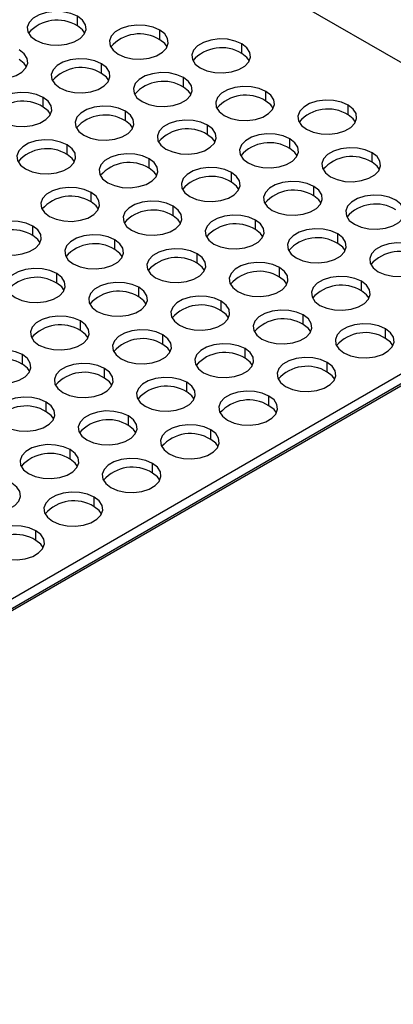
# Model space of a CAD drawing. Header units: millimetres. Extents: x 0 to 489, y 0 to 378.
# Tile 10 of 12: x 434 to 456, y 281 to 340. Entities that reach past the tile are written whole.
import ezdxf

# ---------------------------------------------------------------- set-up
doc = ezdxf.new("R2010")
doc.units = ezdxf.units.MM
doc.header["$LTSCALE"] = 1.75

msp = doc.modelspace()

# ---------------------------------------------------------------- linework, layer by layer
for p, q in [((448.16, 342.161), (460.411, 335.089)), ((437.58, 339.339), (437.58, 339.911)), ((442.468, 338.518), (442.468, 339.089)), ((447.356, 337.696), (447.356, 338.268)), ((439.003, 336.517), (439.003, 337.089)), ((443.891, 335.696), (443.891, 336.268)), ((448.779, 334.874), (448.779, 335.446)), ((435.538, 334.517), (435.538, 335.089)), ((440.426, 333.696), (440.426, 334.267)), ((453.667, 334.053), (453.667, 334.624)), ((445.314, 332.874), (445.314, 333.446)), ((450.202, 332.053), (450.202, 332.624)), ((436.961, 331.696), (436.961, 332.267)), ((455.09, 331.231), (455.09, 331.803)), ((441.849, 330.874), (441.849, 331.446)), ((446.737, 330.053), (446.737, 330.624)), ((451.625, 329.231), (451.625, 329.803)), ((438.384, 328.874), (438.384, 329.445)), ((443.272, 328.052), (443.272, 328.624)), ((448.16, 327.231), (448.16, 327.802)), ((434.919, 326.874), (434.919, 327.445)), ((393.156, 281.905), (470.805, 326.731)), ((439.807, 326.052), (439.807, 326.624)), ((453.048, 326.409), (453.048, 326.981)), ((393.156, 281.333), (470.805, 326.159)), ((470.991, 326.124), (393.156, 281.19)), ((444.695, 325.231), (444.695, 325.802)), ((449.583, 324.409), (449.583, 324.981)), ((436.342, 324.052), (436.342, 324.623)), ((441.23, 323.23), (441.23, 323.802)), ((454.471, 323.588), (454.471, 324.159)), ((446.118, 322.409), (446.118, 322.98)), ((451.006, 321.587), (451.006, 322.159)), ((437.765, 321.23), (437.765, 321.802)), ((455.894, 320.766), (455.894, 321.337)), ((442.653, 320.409), (442.653, 320.98)), ((447.541, 319.587), (447.541, 320.159)), ((434.301, 319.23), (434.301, 319.802)), ((439.188, 318.408), (439.188, 318.98)), ((452.429, 318.766), (452.429, 319.337)), ((444.076, 317.587), (444.076, 318.159)), ((448.964, 316.765), (448.964, 317.337)), ((435.724, 316.408), (435.724, 316.98)), ((440.612, 315.587), (440.612, 316.158)), ((445.499, 314.765), (445.499, 315.337)), ((437.147, 313.587), (437.147, 314.158)), ((442.035, 312.765), (442.035, 313.337)), ((438.57, 310.765), (438.57, 311.336)), ((435.105, 308.765), (435.105, 309.336))]:
    msp.add_line(p, q)
at = {"flags": 128}
for points in [[(437.58, 339.911), (437.181, 340.083), (436.714, 340.184), (436.218, 340.204), (435.731, 340.143), (435.294, 340.005), (434.941, 339.802), (434.703, 339.549), (434.597, 339.268), (434.632, 338.982), (434.806, 338.712), (435.105, 338.482)], [(435.105, 338.482), (435.504, 338.31), (435.97, 338.209), (436.467, 338.189), (436.954, 338.25), (437.391, 338.388), (437.743, 338.591), (437.982, 338.843), (438.088, 339.124), (438.052, 339.411), (437.878, 339.681), (437.58, 339.911)], [(438.021, 338.911), (437.878, 339.109), (437.58, 339.339)], [(442.468, 339.089), (442.069, 339.262), (441.602, 339.362), (441.105, 339.383), (440.619, 339.321), (440.182, 339.184), (439.829, 338.98), (439.591, 338.728), (439.485, 338.447), (439.52, 338.16), (439.694, 337.891), (439.993, 337.661)], [(439.993, 337.661), (440.392, 337.488), (440.858, 337.388), (441.355, 337.367), (441.842, 337.428), (442.279, 337.566), (442.631, 337.769), (442.87, 338.022), (442.976, 338.303), (442.94, 338.59), (442.766, 338.859), (442.468, 339.089)], [(442.909, 338.089), (442.766, 338.287), (442.468, 338.518)], [(447.356, 338.268), (446.957, 338.44), (446.49, 338.541), (445.993, 338.561), (445.507, 338.5), (445.069, 338.362), (444.717, 338.159), (444.478, 337.906), (444.373, 337.625), (444.408, 337.339), (444.582, 337.069), (444.881, 336.839)], [(444.881, 336.839), (445.279, 336.667), (445.746, 336.566), (446.243, 336.546), (446.73, 336.607), (447.167, 336.745), (447.519, 336.948), (447.758, 337.2), (447.864, 337.481), (447.828, 337.768), (447.654, 338.038), (447.356, 338.268)], [(431.64, 336.482), (432.039, 336.31), (432.506, 336.209), (433.002, 336.189), (433.489, 336.25), (433.926, 336.387), (434.279, 336.591), (434.517, 336.843), (434.623, 337.124), (434.588, 337.411), (434.414, 337.68), (434.115, 337.911)], [(447.797, 337.268), (447.654, 337.466), (447.356, 337.696)], [(434.556, 336.91), (434.414, 337.109), (434.115, 337.339)], [(439.003, 337.089), (438.604, 337.261), (438.137, 337.362), (437.641, 337.382), (437.154, 337.321), (436.717, 337.183), (436.364, 336.98), (436.126, 336.728), (436.02, 336.447), (436.055, 336.16), (436.23, 335.891), (436.528, 335.66)], [(436.528, 335.66), (436.927, 335.488), (437.393, 335.388), (437.89, 335.367), (438.377, 335.428), (438.814, 335.566), (439.166, 335.769), (439.405, 336.022), (439.511, 336.303), (439.475, 336.589), (439.301, 336.859), (439.003, 337.089)], [(439.444, 336.089), (439.301, 336.287), (439.003, 336.517)], [(443.891, 336.268), (443.492, 336.44), (443.025, 336.54), (442.528, 336.561), (442.042, 336.5), (441.605, 336.362), (441.252, 336.159), (441.014, 335.906), (440.908, 335.625), (440.943, 335.338), (441.117, 335.069), (441.416, 334.839)], [(441.416, 334.839), (441.815, 334.666), (442.281, 334.566), (442.778, 334.545), (443.265, 334.607), (443.702, 334.744), (444.054, 334.948), (444.293, 335.2), (444.399, 335.481), (444.363, 335.768), (444.189, 336.037), (443.891, 336.268)], [(435.538, 335.089), (435.139, 335.261), (434.673, 335.362), (434.176, 335.382), (433.689, 335.321), (433.252, 335.183), (432.9, 334.98), (432.661, 334.728), (432.555, 334.447), (432.591, 334.16), (432.765, 333.89), (433.063, 333.66)], [(444.332, 335.267), (444.189, 335.466), (443.891, 335.696)], [(448.779, 335.446), (448.38, 335.618), (447.913, 335.719), (447.416, 335.739), (446.93, 335.678), (446.492, 335.54), (446.14, 335.337), (445.902, 335.085), (445.796, 334.804), (445.831, 334.517), (446.005, 334.247), (446.304, 334.017)], [(446.304, 334.017), (446.703, 333.845), (447.169, 333.744), (447.666, 333.724), (448.153, 333.785), (448.59, 333.923), (448.942, 334.126), (449.181, 334.379), (449.287, 334.66), (449.251, 334.946), (449.077, 335.216), (448.779, 335.446)], [(433.063, 333.66), (433.462, 333.488), (433.929, 333.387), (434.425, 333.367), (434.912, 333.428), (435.349, 333.566), (435.702, 333.769), (435.94, 334.021), (436.046, 334.302), (436.011, 334.589), (435.837, 334.859), (435.538, 335.089)], [(449.22, 334.446), (449.077, 334.644), (448.779, 334.874)], [(453.667, 334.624), (453.268, 334.797), (452.801, 334.897), (452.304, 334.918), (451.818, 334.857), (451.38, 334.719), (451.028, 334.516), (450.789, 334.263), (450.684, 333.982), (450.719, 333.695), (450.893, 333.426), (451.192, 333.196)], [(435.979, 334.089), (435.837, 334.287), (435.538, 334.517)], [(440.426, 334.267), (440.027, 334.44), (439.56, 334.54), (439.064, 334.561), (438.577, 334.5), (438.14, 334.362), (437.788, 334.158), (437.549, 333.906), (437.443, 333.625), (437.478, 333.338), (437.653, 333.069), (437.951, 332.839)], [(437.951, 332.839), (438.35, 332.666), (438.817, 332.566), (439.313, 332.545), (439.8, 332.606), (440.237, 332.744), (440.589, 332.948), (440.828, 333.2), (440.934, 333.481), (440.899, 333.768), (440.724, 334.037), (440.426, 334.267)], [(451.192, 333.196), (451.59, 333.023), (452.057, 332.923), (452.554, 332.902), (453.041, 332.964), (453.478, 333.101), (453.83, 333.305), (454.069, 333.557), (454.175, 333.838), (454.139, 334.125), (453.965, 334.394), (453.667, 334.624)], [(440.867, 333.267), (440.724, 333.466), (440.426, 333.696)], [(445.314, 333.446), (444.915, 333.618), (444.448, 333.719), (443.952, 333.739), (443.465, 333.678), (443.028, 333.54), (442.675, 333.337), (442.437, 333.084), (442.331, 332.804), (442.366, 332.517), (442.54, 332.247), (442.839, 332.017)], [(454.108, 333.624), (453.965, 333.823), (453.667, 334.053)], [(442.839, 332.017), (443.238, 331.845), (443.704, 331.744), (444.201, 331.724), (444.688, 331.785), (445.125, 331.923), (445.477, 332.126), (445.716, 332.378), (445.822, 332.659), (445.786, 332.946), (445.612, 333.216), (445.314, 333.446)], [(436.961, 332.267), (436.562, 332.439), (436.096, 332.54), (435.599, 332.56), (435.112, 332.499), (434.675, 332.362), (434.323, 332.158), (434.084, 331.906), (433.978, 331.625), (434.014, 331.338), (434.188, 331.069), (434.486, 330.838)], [(445.755, 332.446), (445.612, 332.644), (445.314, 332.874)], [(450.202, 332.624), (449.803, 332.797), (449.336, 332.897), (448.839, 332.918), (448.353, 332.856), (447.916, 332.719), (447.563, 332.515), (447.325, 332.263), (447.219, 331.982), (447.254, 331.695), (447.428, 331.426), (447.727, 331.196)], [(447.727, 331.196), (448.126, 331.023), (448.592, 330.923), (449.089, 330.902), (449.576, 330.963), (450.013, 331.101), (450.365, 331.305), (450.604, 331.557), (450.71, 331.838), (450.674, 332.125), (450.5, 332.394), (450.202, 332.624)], [(434.486, 330.838), (434.885, 330.666), (435.352, 330.566), (435.849, 330.545), (436.335, 330.606), (436.772, 330.744), (437.125, 330.947), (437.363, 331.2), (437.469, 331.481), (437.434, 331.768), (437.26, 332.037), (436.961, 332.267)], [(450.643, 331.624), (450.5, 331.823), (450.202, 332.053)], [(455.09, 331.803), (454.691, 331.975), (454.224, 332.076), (453.727, 332.096), (453.241, 332.035), (452.803, 331.897), (452.451, 331.694), (452.212, 331.441), (452.107, 331.161), (452.142, 330.874), (452.316, 330.604), (452.615, 330.374)], [(452.615, 330.374), (453.013, 330.202), (453.48, 330.101), (453.977, 330.081), (454.464, 330.142), (454.901, 330.28), (455.253, 330.483), (455.492, 330.735), (455.598, 331.016), (455.562, 331.303), (455.388, 331.573), (455.09, 331.803)], [(437.402, 331.267), (437.26, 331.465), (436.961, 331.696)], [(441.849, 331.446), (441.45, 331.618), (440.984, 331.718), (440.487, 331.739), (440, 331.678), (439.563, 331.54), (439.211, 331.337), (438.972, 331.084), (438.866, 330.803), (438.902, 330.517), (439.076, 330.247), (439.374, 330.017)], [(439.374, 330.017), (439.773, 329.845), (440.24, 329.744), (440.736, 329.724), (441.223, 329.785), (441.66, 329.923), (442.012, 330.126), (442.251, 330.378), (442.357, 330.659), (442.322, 330.946), (442.147, 331.215), (441.849, 331.446)], [(455.531, 330.803), (455.388, 331.001), (455.09, 331.231)], [(442.29, 330.445), (442.147, 330.644), (441.849, 330.874)], [(446.737, 330.624), (446.338, 330.796), (445.871, 330.897), (445.375, 330.917), (444.888, 330.856), (444.451, 330.718), (444.098, 330.515), (443.86, 330.263), (443.754, 329.982), (443.789, 329.695), (443.963, 329.426), (444.262, 329.195)], [(444.262, 329.195), (444.661, 329.023), (445.127, 328.923), (445.624, 328.902), (446.111, 328.963), (446.548, 329.101), (446.9, 329.304), (447.139, 329.557), (447.245, 329.838), (447.209, 330.124), (447.035, 330.394), (446.737, 330.624)], [(447.178, 329.624), (447.035, 329.822), (446.737, 330.053)], [(451.625, 329.803), (451.226, 329.975), (450.759, 330.075), (450.262, 330.096), (449.776, 330.035), (449.339, 329.897), (448.986, 329.694), (448.748, 329.441), (448.642, 329.16), (448.677, 328.873), (448.851, 328.604), (449.15, 328.374)], [(438.384, 329.445), (437.985, 329.618), (437.519, 329.718), (437.022, 329.739), (436.535, 329.678), (436.098, 329.54), (435.746, 329.336), (435.507, 329.084), (435.401, 328.803), (435.437, 328.516), (435.611, 328.247), (435.909, 328.017)], [(449.15, 328.374), (449.549, 328.202), (450.015, 328.101), (450.512, 328.081), (450.999, 328.142), (451.436, 328.279), (451.788, 328.483), (452.027, 328.735), (452.133, 329.016), (452.097, 329.303), (451.923, 329.572), (451.625, 329.803)], [(435.909, 328.017), (436.308, 327.844), (436.775, 327.744), (437.272, 327.723), (437.758, 327.784), (438.195, 327.922), (438.548, 328.126), (438.786, 328.378), (438.892, 328.659), (438.857, 328.946), (438.683, 329.215), (438.384, 329.445)], [(438.825, 328.445), (438.683, 328.644), (438.384, 328.874)], [(443.272, 328.624), (442.873, 328.796), (442.407, 328.897), (441.91, 328.917), (441.423, 328.856), (440.986, 328.718), (440.634, 328.515), (440.395, 328.263), (440.289, 327.982), (440.325, 327.695), (440.499, 327.425), (440.797, 327.195)], [(452.066, 328.802), (451.923, 329.001), (451.625, 329.231)], [(456.513, 328.981), (456.114, 329.153), (455.647, 329.254), (455.15, 329.274), (454.664, 329.213), (454.226, 329.075), (453.874, 328.872), (453.636, 328.62), (453.53, 328.339), (453.565, 328.052), (453.739, 327.783), (454.038, 327.552)], [(454.038, 327.552), (454.436, 327.38), (454.903, 327.28), (455.4, 327.259), (455.887, 327.32), (456.324, 327.458), (456.676, 327.661), (456.915, 327.914), (457.021, 328.195), (456.985, 328.481), (456.811, 328.751), (456.513, 328.981)], [(440.797, 327.195), (441.196, 327.023), (441.663, 326.922), (442.159, 326.902), (442.646, 326.963), (443.083, 327.101), (443.436, 327.304), (443.674, 327.556), (443.78, 327.837), (443.745, 328.124), (443.571, 328.394), (443.272, 328.624)], [(434.919, 327.445), (434.521, 327.618), (434.054, 327.718), (433.557, 327.739), (433.07, 327.677), (432.633, 327.54), (432.281, 327.336), (432.042, 327.084), (431.936, 326.803), (431.972, 326.516), (432.146, 326.247), (432.444, 326.016)], [(443.713, 327.624), (443.571, 327.822), (443.272, 328.052)], [(448.16, 327.802), (447.761, 327.975), (447.294, 328.075), (446.798, 328.096), (446.311, 328.035), (445.874, 327.897), (445.522, 327.693), (445.283, 327.441), (445.177, 327.16), (445.212, 326.873), (445.387, 326.604), (445.685, 326.374)], [(445.685, 326.374), (446.084, 326.201), (446.55, 326.101), (447.047, 326.08), (447.534, 326.141), (447.971, 326.279), (448.323, 326.483), (448.562, 326.735), (448.668, 327.016), (448.632, 327.303), (448.458, 327.572), (448.16, 327.802)], [(432.444, 326.016), (432.843, 325.844), (433.31, 325.744), (433.807, 325.723), (434.293, 325.784), (434.731, 325.922), (435.083, 326.125), (435.322, 326.378), (435.427, 326.659), (435.392, 326.946), (435.218, 327.215), (434.919, 327.445)], [(448.601, 326.802), (448.458, 327.001), (448.16, 327.231)], [(453.048, 326.981), (452.649, 327.153), (452.182, 327.254), (451.686, 327.274), (451.199, 327.213), (450.762, 327.075), (450.409, 326.872), (450.171, 326.62), (450.065, 326.339), (450.1, 326.052), (450.274, 325.782), (450.573, 325.552)], [(435.36, 326.445), (435.218, 326.643), (434.919, 326.874)], [(439.807, 326.624), (439.408, 326.796), (438.942, 326.897), (438.445, 326.917), (437.958, 326.856), (437.521, 326.718), (437.169, 326.515), (436.93, 326.262), (436.824, 325.981), (436.86, 325.695), (437.034, 325.425), (437.332, 325.195)], [(437.332, 325.195), (437.731, 325.023), (438.198, 324.922), (438.695, 324.902), (439.181, 324.963), (439.619, 325.101), (439.971, 325.304), (440.209, 325.556), (440.315, 325.837), (440.28, 326.124), (440.106, 326.394), (439.807, 326.624)], [(450.573, 325.552), (450.972, 325.38), (451.438, 325.279), (451.935, 325.259), (452.422, 325.32), (452.859, 325.458), (453.211, 325.661), (453.45, 325.913), (453.556, 326.194), (453.52, 326.481), (453.346, 326.751), (453.048, 326.981)], [(440.248, 325.624), (440.106, 325.822), (439.807, 326.052)], [(444.695, 325.802), (444.296, 325.975), (443.83, 326.075), (443.333, 326.096), (442.846, 326.034), (442.409, 325.897), (442.057, 325.693), (441.818, 325.441), (441.712, 325.16), (441.748, 324.873), (441.922, 324.604), (442.22, 324.373)], [(453.489, 325.981), (453.346, 326.179), (453.048, 326.409)], [(457.936, 326.159), (457.537, 326.332), (457.07, 326.432), (456.573, 326.453), (456.087, 326.392), (455.649, 326.254), (455.297, 326.05), (455.059, 325.798), (454.953, 325.517), (454.988, 325.23), (455.162, 324.961), (455.461, 324.731)], [(455.461, 324.731), (455.86, 324.558), (456.326, 324.458), (456.823, 324.437), (457.31, 324.498), (457.747, 324.636), (458.099, 324.84), (458.338, 325.092), (458.444, 325.373), (458.408, 325.66), (458.234, 325.929), (457.936, 326.159)], [(442.22, 324.373), (442.619, 324.201), (443.086, 324.101), (443.582, 324.08), (444.069, 324.141), (444.506, 324.279), (444.859, 324.482), (445.097, 324.735), (445.203, 325.016), (445.168, 325.303), (444.994, 325.572), (444.695, 325.802)], [(436.342, 324.623), (435.944, 324.796), (435.477, 324.896), (434.98, 324.917), (434.493, 324.856), (434.056, 324.718), (433.704, 324.515), (433.465, 324.262), (433.359, 323.981), (433.395, 323.694), (433.569, 323.425), (433.868, 323.195)], [(445.136, 324.802), (444.994, 325), (444.695, 325.231)], [(449.583, 324.981), (449.184, 325.153), (448.718, 325.253), (448.221, 325.274), (447.734, 325.213), (447.297, 325.075), (446.945, 324.872), (446.706, 324.619), (446.6, 324.338), (446.636, 324.052), (446.81, 323.782), (447.108, 323.552)], [(447.108, 323.552), (447.507, 323.38), (447.974, 323.279), (448.47, 323.259), (448.957, 323.32), (449.394, 323.458), (449.746, 323.661), (449.985, 323.913), (450.091, 324.194), (450.056, 324.481), (449.881, 324.75), (449.583, 324.981)], [(433.868, 323.195), (434.266, 323.022), (434.733, 322.922), (435.23, 322.901), (435.717, 322.963), (436.154, 323.1), (436.506, 323.304), (436.745, 323.556), (436.85, 323.837), (436.815, 324.124), (436.641, 324.393), (436.342, 324.623)], [(450.024, 323.981), (449.881, 324.179), (449.583, 324.409)], [(454.471, 324.159), (454.072, 324.331), (453.605, 324.432), (453.109, 324.452), (452.622, 324.391), (452.185, 324.254), (451.832, 324.05), (451.594, 323.798), (451.488, 323.517), (451.523, 323.23), (451.697, 322.961), (451.996, 322.73)], [(436.783, 323.623), (436.641, 323.822), (436.342, 324.052)], [(441.23, 323.802), (440.832, 323.974), (440.365, 324.075), (439.868, 324.095), (439.381, 324.034), (438.944, 323.896), (438.592, 323.693), (438.353, 323.441), (438.247, 323.16), (438.283, 322.873), (438.457, 322.603), (438.755, 322.373)], [(438.755, 322.373), (439.154, 322.201), (439.621, 322.1), (440.118, 322.08), (440.604, 322.141), (441.042, 322.279), (441.394, 322.482), (441.632, 322.735), (441.738, 323.016), (441.703, 323.302), (441.529, 323.572), (441.23, 323.802)], [(451.996, 322.73), (452.395, 322.558), (452.861, 322.458), (453.358, 322.437), (453.845, 322.498), (454.282, 322.636), (454.634, 322.839), (454.873, 323.092), (454.979, 323.373), (454.943, 323.66), (454.769, 323.929), (454.471, 324.159)], [(441.671, 322.802), (441.529, 323), (441.23, 323.23)], [(446.118, 322.98), (445.719, 323.153), (445.253, 323.253), (444.756, 323.274), (444.269, 323.213), (443.832, 323.075), (443.48, 322.872), (443.241, 322.619), (443.135, 322.338), (443.171, 322.051), (443.345, 321.782), (443.643, 321.552)], [(454.912, 323.159), (454.769, 323.357), (454.471, 323.588)], [(443.643, 321.552), (444.042, 321.379), (444.509, 321.279), (445.006, 321.258), (445.492, 321.32), (445.929, 321.457), (446.282, 321.661), (446.52, 321.913), (446.626, 322.194), (446.591, 322.481), (446.417, 322.75), (446.118, 322.98)], [(451.006, 322.159), (450.607, 322.331), (450.141, 322.432), (449.644, 322.452), (449.157, 322.391), (448.72, 322.253), (448.368, 322.05), (448.129, 321.798), (448.023, 321.517), (448.059, 321.23), (448.233, 320.96), (448.531, 320.73)], [(437.765, 321.802), (437.367, 321.974), (436.9, 322.075), (436.403, 322.095), (435.916, 322.034), (435.479, 321.896), (435.127, 321.693), (434.888, 321.44), (434.782, 321.16), (434.818, 320.873), (434.992, 320.603), (435.291, 320.373)], [(446.559, 321.98), (446.417, 322.179), (446.118, 322.409)], [(448.531, 320.73), (448.93, 320.558), (449.397, 320.457), (449.893, 320.437), (450.38, 320.498), (450.817, 320.636), (451.17, 320.839), (451.408, 321.092), (451.514, 321.373), (451.479, 321.659), (451.305, 321.929), (451.006, 322.159)], [(435.291, 320.373), (435.689, 320.201), (436.156, 320.1), (436.653, 320.08), (437.14, 320.141), (437.577, 320.279), (437.929, 320.482), (438.168, 320.734), (438.274, 321.015), (438.238, 321.302), (438.064, 321.572), (437.765, 321.802)], [(442.653, 320.98), (442.255, 321.153), (441.788, 321.253), (441.291, 321.274), (440.804, 321.212), (440.367, 321.075), (440.015, 320.871), (439.776, 320.619), (439.67, 320.338), (439.706, 320.051), (439.88, 319.782), (440.178, 319.552)], [(451.447, 321.159), (451.305, 321.357), (451.006, 321.587)], [(455.894, 321.337), (455.495, 321.51), (455.028, 321.61), (454.532, 321.631), (454.045, 321.57), (453.608, 321.432), (453.256, 321.229), (453.017, 320.976), (452.911, 320.695), (452.946, 320.408), (453.121, 320.139), (453.419, 319.909)], [(453.419, 319.909), (453.818, 319.736), (454.284, 319.636), (454.781, 319.615), (455.268, 319.677), (455.705, 319.814), (456.057, 320.018), (456.296, 320.27), (456.402, 320.551), (456.366, 320.838), (456.192, 321.107), (455.894, 321.337)], [(438.207, 320.802), (438.064, 321), (437.765, 321.23)], [(440.178, 319.552), (440.577, 319.379), (441.044, 319.279), (441.541, 319.258), (442.027, 319.319), (442.465, 319.457), (442.817, 319.66), (443.056, 319.913), (443.161, 320.194), (443.126, 320.481), (442.952, 320.75), (442.653, 320.98)], [(456.335, 320.337), (456.192, 320.536), (455.894, 320.766)], [(434.301, 319.802), (433.902, 319.974), (433.435, 320.074), (432.938, 320.095), (432.452, 320.034), (432.014, 319.896), (431.662, 319.693), (431.424, 319.44), (431.318, 319.159), (431.353, 318.872), (431.527, 318.603), (431.826, 318.373)], [(443.094, 319.98), (442.952, 320.179), (442.653, 320.409)], [(447.541, 320.159), (447.142, 320.331), (446.676, 320.432), (446.179, 320.452), (445.692, 320.391), (445.255, 320.253), (444.903, 320.05), (444.664, 319.797), (444.558, 319.516), (444.594, 319.23), (444.768, 318.96), (445.066, 318.73)], [(445.066, 318.73), (445.465, 318.558), (445.932, 318.457), (446.429, 318.437), (446.915, 318.498), (447.352, 318.636), (447.705, 318.839), (447.943, 319.091), (448.049, 319.372), (448.014, 319.659), (447.84, 319.929), (447.541, 320.159)], [(431.826, 318.373), (432.224, 318.201), (432.691, 318.1), (433.188, 318.08), (433.675, 318.141), (434.112, 318.278), (434.464, 318.482), (434.703, 318.734), (434.809, 319.015), (434.773, 319.302), (434.599, 319.571), (434.301, 319.802)], [(447.982, 319.159), (447.84, 319.357), (447.541, 319.587)], [(452.429, 319.337), (452.03, 319.51), (451.564, 319.61), (451.067, 319.631), (450.58, 319.569), (450.143, 319.432), (449.791, 319.228), (449.552, 318.976), (449.446, 318.695), (449.482, 318.408), (449.656, 318.139), (449.954, 317.909)], [(434.742, 318.801), (434.599, 319), (434.301, 319.23)], [(439.188, 318.98), (438.79, 319.152), (438.323, 319.253), (437.826, 319.273), (437.339, 319.212), (436.902, 319.074), (436.55, 318.871), (436.311, 318.619), (436.206, 318.338), (436.241, 318.051), (436.415, 317.782), (436.714, 317.551)], [(436.714, 317.551), (437.112, 317.379), (437.579, 317.279), (438.076, 317.258), (438.563, 317.319), (439, 317.457), (439.352, 317.66), (439.591, 317.913), (439.697, 318.194), (439.661, 318.48), (439.487, 318.75), (439.188, 318.98)], [(449.954, 317.909), (450.353, 317.736), (450.82, 317.636), (451.316, 317.615), (451.803, 317.676), (452.24, 317.814), (452.593, 318.017), (452.831, 318.27), (452.937, 318.551), (452.902, 318.838), (452.728, 319.107), (452.429, 319.337)], [(439.63, 317.98), (439.487, 318.178), (439.188, 318.408)], [(444.076, 318.159), (443.678, 318.331), (443.211, 318.431), (442.714, 318.452), (442.227, 318.391), (441.79, 318.253), (441.438, 318.05), (441.199, 317.797), (441.093, 317.516), (441.129, 317.229), (441.303, 316.96), (441.601, 316.73)], [(452.87, 318.337), (452.728, 318.535), (452.429, 318.766)], [(441.601, 316.73), (442, 316.558), (442.467, 316.457), (442.964, 316.437), (443.45, 316.498), (443.888, 316.635), (444.24, 316.839), (444.479, 317.091), (444.584, 317.372), (444.549, 317.659), (444.375, 317.928), (444.076, 318.159)], [(435.724, 316.98), (435.325, 317.152), (434.858, 317.253), (434.361, 317.273), (433.875, 317.212), (433.437, 317.074), (433.085, 316.871), (432.847, 316.619), (432.741, 316.338), (432.776, 316.051), (432.95, 315.781), (433.249, 315.551)], [(444.517, 317.158), (444.375, 317.357), (444.076, 317.587)], [(448.964, 317.337), (448.565, 317.509), (448.099, 317.61), (447.602, 317.63), (447.115, 317.569), (446.678, 317.431), (446.326, 317.228), (446.087, 316.976), (445.981, 316.695), (446.017, 316.408), (446.191, 316.139), (446.489, 315.908)], [(446.489, 315.908), (446.888, 315.736), (447.355, 315.636), (447.852, 315.615), (448.338, 315.676), (448.776, 315.814), (449.128, 316.017), (449.366, 316.27), (449.472, 316.551), (449.437, 316.837), (449.263, 317.107), (448.964, 317.337)], [(433.249, 315.551), (433.648, 315.379), (434.114, 315.278), (434.611, 315.258), (435.098, 315.319), (435.535, 315.457), (435.887, 315.66), (436.126, 315.912), (436.232, 316.193), (436.196, 316.48), (436.022, 316.75), (435.724, 316.98)], [(449.405, 316.337), (449.263, 316.535), (448.964, 316.765)], [(436.165, 315.98), (436.022, 316.178), (435.724, 316.408)], [(440.612, 316.158), (440.213, 316.331), (439.746, 316.431), (439.249, 316.452), (438.763, 316.391), (438.325, 316.253), (437.973, 316.049), (437.734, 315.797), (437.629, 315.516), (437.664, 315.229), (437.838, 314.96), (438.137, 314.73)], [(438.137, 314.73), (438.535, 314.557), (439.002, 314.457), (439.499, 314.436), (439.986, 314.497), (440.423, 314.635), (440.775, 314.839), (441.014, 315.091), (441.12, 315.372), (441.084, 315.659), (440.91, 315.928), (440.612, 316.158)], [(441.053, 315.158), (440.91, 315.357), (440.612, 315.587)], [(445.499, 315.337), (445.101, 315.509), (444.634, 315.61), (444.137, 315.63), (443.65, 315.569), (443.213, 315.431), (442.861, 315.228), (442.622, 314.976), (442.516, 314.695), (442.552, 314.408), (442.726, 314.138), (443.025, 313.908)], [(443.025, 313.908), (443.423, 313.736), (443.89, 313.635), (444.387, 313.615), (444.874, 313.676), (445.311, 313.814), (445.663, 314.017), (445.902, 314.269), (446.008, 314.55), (445.972, 314.837), (445.798, 315.107), (445.499, 315.337)], [(437.147, 314.158), (436.748, 314.33), (436.281, 314.431), (435.784, 314.451), (435.298, 314.39), (434.861, 314.253), (434.508, 314.049), (434.27, 313.797), (434.164, 313.516), (434.199, 313.229), (434.373, 312.96), (434.672, 312.729)], [(445.941, 314.337), (445.798, 314.535), (445.499, 314.765)], [(434.672, 312.729), (435.071, 312.557), (435.537, 312.457), (436.034, 312.436), (436.521, 312.497), (436.958, 312.635), (437.31, 312.838), (437.549, 313.091), (437.655, 313.372), (437.619, 313.659), (437.445, 313.928), (437.147, 314.158)], [(437.588, 313.158), (437.445, 313.356), (437.147, 313.587)], [(442.035, 313.337), (441.636, 313.509), (441.169, 313.609), (440.672, 313.63), (440.186, 313.569), (439.748, 313.431), (439.396, 313.228), (439.157, 312.975), (439.052, 312.694), (439.087, 312.408), (439.261, 312.138), (439.56, 311.908)], [(439.56, 311.908), (439.958, 311.736), (440.425, 311.635), (440.922, 311.615), (441.409, 311.676), (441.846, 311.814), (442.198, 312.017), (442.437, 312.269), (442.543, 312.55), (442.507, 312.837), (442.333, 313.106), (442.035, 313.337)], [(442.476, 312.337), (442.333, 312.535), (442.035, 312.765)], [(431.207, 310.729), (431.606, 310.557), (432.072, 310.456), (432.569, 310.436), (433.056, 310.497), (433.493, 310.635), (433.845, 310.838), (434.084, 311.091), (434.19, 311.372), (434.154, 311.658), (433.98, 311.928), (433.682, 312.158)], [(438.57, 311.336), (438.171, 311.509), (437.704, 311.609), (437.207, 311.63), (436.721, 311.569), (436.284, 311.431), (435.931, 311.228), (435.693, 310.975), (435.587, 310.694), (435.622, 310.407), (435.796, 310.138), (436.095, 309.908)], [(436.095, 309.908), (436.494, 309.735), (436.96, 309.635), (437.457, 309.614), (437.944, 309.676), (438.381, 309.813), (438.733, 310.017), (438.972, 310.269), (439.078, 310.55), (439.042, 310.837), (438.868, 311.106), (438.57, 311.336)], [(439.011, 310.336), (438.868, 310.535), (438.57, 310.765)], [(435.105, 309.336), (434.706, 309.509), (434.24, 309.609), (433.743, 309.63), (433.256, 309.568), (432.819, 309.431), (432.467, 309.227), (432.228, 308.975), (432.122, 308.694), (432.158, 308.407), (432.332, 308.138), (432.63, 307.908)], [(432.63, 307.908), (433.029, 307.735), (433.496, 307.635), (433.992, 307.614), (434.479, 307.675), (434.916, 307.813), (435.268, 308.016), (435.507, 308.269), (435.613, 308.55), (435.578, 308.837), (435.403, 309.106), (435.105, 309.336)], [(435.546, 308.336), (435.403, 308.534), (435.105, 308.765)]]:
    msp.add_lwpolyline(points, dxfattribs=at)
for centre in [(436.375, 337.405), (441.263, 336.583), (446.15, 335.762), (437.798, 334.583), (442.686, 333.762), (434.333, 332.583), (447.573, 332.94), (452.461, 332.119), (439.221, 331.762), (444.109, 330.94), (448.996, 330.119), (435.756, 329.761), (440.644, 328.94), (453.884, 329.297), (445.532, 328.118), (450.42, 327.297), (437.179, 326.94), (442.067, 326.118), (455.307, 326.475), (433.714, 324.939), (446.955, 325.297), (451.843, 324.475), (438.602, 324.118), (443.49, 323.296), (456.73, 323.654), (435.137, 322.118), (448.378, 322.475), (453.266, 321.653), (440.025, 321.296), (444.913, 320.475), (449.801, 319.653), (436.56, 319.296), (441.448, 318.474), (454.689, 318.832), (433.095, 317.296), (446.336, 317.653), (451.224, 316.831), (437.983, 316.474), (442.871, 315.653), (434.518, 314.474), (447.759, 314.831), (439.406, 313.653), (444.294, 312.831), (435.942, 311.652), (440.829, 310.831), (437.365, 308.831), (433.9, 306.83)]:
    msp.add_arc(centre, 2.279, 58.07322, 138.64898)

doc.saveas('drawing.dxf')
